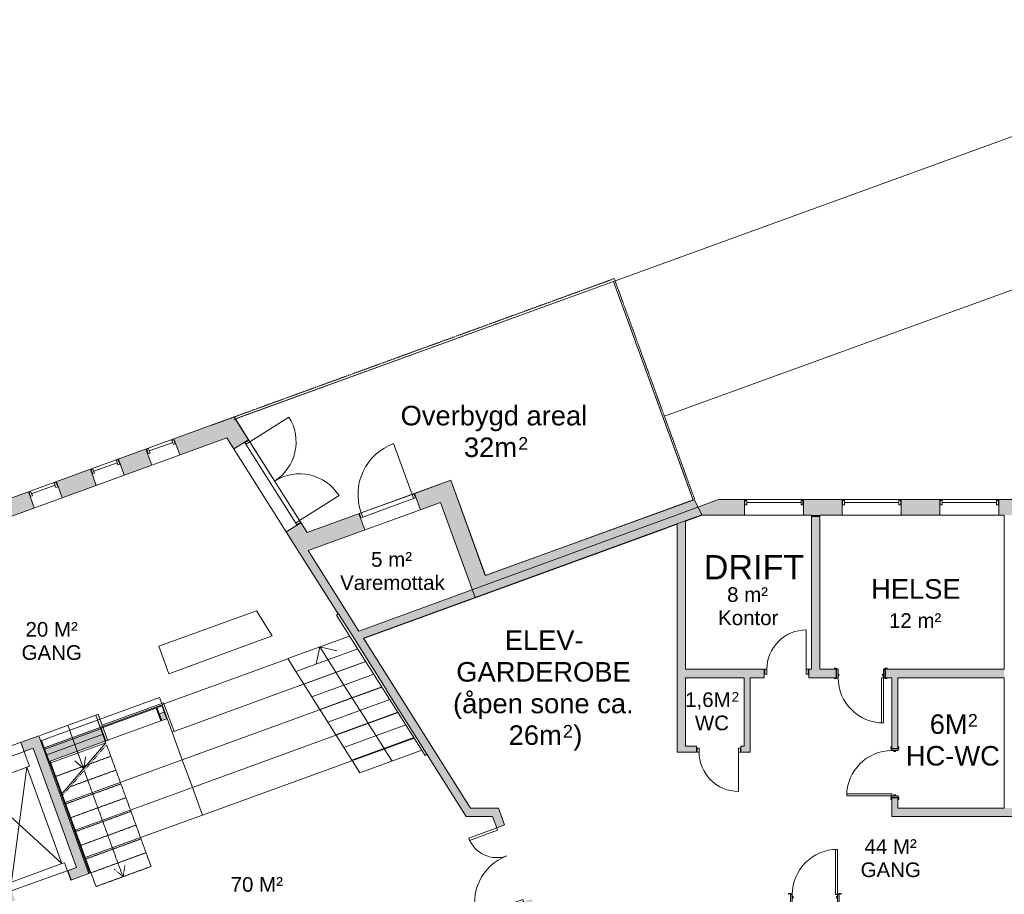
# Model space of a CAD drawing. Header units: millimetres. Extents: x -22273 to 76848, y -40640 to 35706.
# Tile 20 of 21: x 34066 to 54222, y 8966 to 26875. Entities that reach past the tile are written whole.
import ezdxf

# ---------------------------------------------------------------- set-up
doc = ezdxf.new("R2010")
doc.units = ezdxf.units.MM
doc.linetypes.add('HH Stiplet', pattern=[1.3, 0.65, -0.65])
doc.linetypes.add('Overhead', pattern=[3.96875, 2.38125, -1.5875])
for name, color, linetype, lineweight in [('A-DETL', 90, 'Continuous', 9), ('A-DETL-THIN', 151, 'Continuous', 9), ('A-DOOR', 31, 'Continuous', 9), ('A-DOOR-FRAM', 31, 'Continuous', 9), ('A-FLOR', 192, 'Continuous', 9), ('A-FLOR-HRAL', 11, 'Continuous', 9), ('A-FLOR-OVHD', 1, 'Overhead', 9), ('A-GENM', 13, 'Continuous', 9), ('A-GLAZ', 151, 'Continuous', 9), ('A-WALL', 113, 'Continuous', 9), ('A-WALL-PATT', 111, 'Continuous', 9), ('G-ANNO-TEXT', 231, 'Continuous', 9), ('I-WALL', 2, 'Continuous', 9), ('S-STRS', 31, 'Continuous', 9), ('S-STRS-ANNO', 31, 'Continuous', 9)]:
    doc.layers.add(name, color=color, linetype=linetype, lineweight=lineweight)
doc.styles.add('Arial', font='arial.ttf', dxfattribs={"height": 400})
doc.styles.add('Arial_1', font='arial.ttf', dxfattribs={"height": 500})
doc.styles.add('Arial_2', font='arial.ttf', dxfattribs={"height": 259.956356})
doc.styles.add('Arial_3', font='arial.ttf', dxfattribs={"height": 300})
doc.styles.add('Arial_4', font='arial.ttf', dxfattribs={"height": 194.967267})

# ---------------------------------------------------------------- blocks, each defined once
blk = doc.blocks.new('Elevator-Center - 1_1 x 2_1 båreheis-1585058-1_0 første etg_hele_anlegget_m_funksjoner_m_rom')
at = {"layer": 'A-GENM', "color": 7}
for p, q in [((-705, -278), (-705, -100)), ((507, -278), (507, -100)), ((-649, -278), (-705, -278)), ((-649, -2378), (-649, -278)), ((-649, -278), (451, -2378)), ((-649, -2378), (451, -278)), ((451, -278), (451, -2378)), ((451, -278), (507, -278)), ((451, -2378), (-649, -2378))]:
    blk.add_line(p, q, dxfattribs=at)
blk = doc.blocks.new('Railing - Railing-1439533-1_0 første etg_hele_anlegget_m_funksjoner_m_rom')
at = {"layer": 'A-FLOR-HRAL', "color": 7}
for p, q in [((40549, 14685), (40592, 14712)), ((40826, 14245), (40549, 14685)), ((40869, 14273), (40592, 14712)), ((42364, 11810), (40826, 14245)), ((41587, 13136), (40869, 14273)), ((42400, 11833), (42364, 11810))]:
    blk.add_line(p, q, dxfattribs=at)
blk = doc.blocks.new('Generic Models 6 - Generic Models 1-1445416-1_0 første etg_hele_anlegget_m_funksjoner_m_rom')
at = {"layer": 'A-GENM'}
blk.add_hatch(color=7, dxfattribs=at).paths.add_polyline_path([(35503, 9400), (35522, 9407), (34733, 11574), (34714, 11568), (35381, 9735)])
at = {"layer": 'A-GENM', "color": 7}
for p, q in [((36861, 12781), (36956, 12518)), ((36956, 12518), (35827, 12107)), ((36956, 12518), (36974, 12524)), ((37395, 11718), (37188, 12288)), ((34690, 11693), (34733, 11574)), ((34998, 10846), (37395, 11718)), ((37601, 11154), (37395, 11718)), ((34714, 11568), (34671, 11686)), ((34733, 11574), (34714, 11568)), ((34714, 11568), (35503, 9400)), ((35522, 9407), (34733, 11574)), ((35204, 10282), (37601, 11154)), ((37806, 10590), (37601, 11154)), ((35409, 9718), (37806, 10590)), ((35503, 9400), (35522, 9407))]:
    blk.add_line(p, q, dxfattribs=at)
blk = doc.blocks.new('Window_Rec1-Fixed - 12x12M-1708940-1_0 første etg_hele_anlegget_m_funksjoner_m_rom')
at = {"layer": 'A-GLAZ', "color": 7}
for p, q in [((-460, 152), (-500, 152)), ((-500, 152), (-500, 60)), ((-500, 60), (-460, 60)), ((-460, 92), (-460, 152)), ((-460, 152), (-460, 60)), ((650, 106), (-460, 106)), ((650, 152), (650, 60)), ((650, 152), (690, 152)), ((690, 60), (650, 60)), ((690, 152), (690, 60))]:
    blk.add_line(p, q, dxfattribs=at)
blk = doc.blocks.new('Generic Models 1 - Generic Models 1-1640294-1_0 første etg_hele_anlegget_m_funksjoner_m_rom')
at = {"layer": 'A-GENM', "color": 7}
for p, q in [((39557, 13789), (36982, 12853)), ((37188, 12288), (41148, 13736)), ((37395, 11718), (41483, 13206)), ((36982, 12853), (36985, 12846)), ((37087, 12566), (37188, 12288)), ((37601, 11154), (41811, 12687)), ((37188, 12288), (37395, 11718)), ((37806, 10590), (42139, 12167)), ((37395, 11718), (37601, 11154)), ((37601, 11154), (37806, 10590))]:
    blk.add_line(p, q, dxfattribs=at)
blk = doc.blocks.new('Generic Models 2 - Generic Models 1-1640327-1_0 første etg_hele_anlegget_m_funksjoner_m_rom')
at = {"layer": 'A-GENM'}
h = blk.add_hatch(color=7, dxfattribs=at)
h.paths.add_polyline_path([(34671, 11686), (35827, 12107), (35777, 12244), (34621, 11824)])
h.paths.add_polyline_path([(36974, 12524), (37077, 12562), (37027, 12699), (36924, 12662)])
blk.add_hatch(color=7, dxfattribs=at).paths.add_polyline_path([(35503, 9400), (35522, 9407), (34733, 11574), (34714, 11568), (35381, 9735)])
at = {"layer": 'A-GENM', "color": 7}
for p, q in [((36878, 12787), (36924, 12662)), ((37027, 12699), (36924, 12662)), ((36981, 12825), (37027, 12699)), ((37077, 12562), (37027, 12699)), ((36956, 12518), (35827, 12107)), ((36924, 12662), (36974, 12524)), ((36974, 12524), (37077, 12562)), ((35777, 12244), (34621, 11824)), ((34671, 11686), (35827, 12107)), ((35827, 12107), (35777, 12244)), ((37395, 11718), (37188, 12288)), ((34621, 11824), (34671, 11686)), ((34690, 11693), (34733, 11574)), ((34998, 10846), (37395, 11718)), ((37601, 11154), (37395, 11718)), ((34714, 11568), (34671, 11686)), ((34733, 11574), (34714, 11568)), ((34714, 11568), (35503, 9400)), ((35522, 9407), (34733, 11574)), ((35204, 10282), (37601, 11154)), ((37806, 10590), (37601, 11154)), ((35409, 9718), (37806, 10590)), ((35503, 9400), (35522, 9407))]:
    blk.add_line(p, q, dxfattribs=at)
blk = doc.blocks.new('Generic Models 5 - Generic Models 1-1641315-1_0 første etg_hele_anlegget_m_funksjoner_m_rom')
at = {"layer": 'A-GENM'}
for points in [[(34671, 11686), (35827, 12107), (35731, 12370), (36985, 12825), (37080, 12563), (37087, 12566), (36984, 12845), (34569, 11966)], [(35503, 9400), (35522, 9407), (34733, 11574), (34714, 11568), (35381, 9735)]]:
    blk.add_hatch(color=7, dxfattribs=at).paths.add_polyline_path(points)
at = {"layer": 'A-GENM', "color": 7}
for p, q in [((36985, 12846), (34569, 11966)), ((35731, 12370), (36984, 12826)), ((36984, 12826), (37080, 12563)), ((37087, 12566), (36985, 12846)), ((36956, 12518), (35827, 12107)), ((37080, 12563), (37077, 12562)), ((37080, 12563), (37087, 12566)), ((35827, 12107), (35731, 12370)), ((34671, 11686), (35827, 12107)), ((37395, 11718), (37188, 12288)), ((34569, 11966), (34671, 11686)), ((34690, 11693), (34733, 11574)), ((34998, 10846), (37395, 11718)), ((37601, 11154), (37395, 11718)), ((34714, 11568), (34671, 11686)), ((34733, 11574), (34714, 11568)), ((34714, 11568), (35503, 9400)), ((35522, 9407), (34733, 11574)), ((35204, 10282), (37601, 11154)), ((37806, 10590), (37601, 11154)), ((35409, 9718), (37806, 10590)), ((35503, 9400), (35522, 9407))]:
    blk.add_line(p, q, dxfattribs=at)
blk = doc.blocks.new('M_Door_ID_Sgl_3 - 1010 x 2110mm-1765605-1_0 første etg_hele_anlegget_m_funksjoner_m_rom')
at = {"layer": 'A-DOOR'}
h = blk.add_hatch(color=7, dxfattribs=at)
h.paths.add_polyline_path([(470, 86), (540, 86), (540, 106), (497, 104), (474, 92)])
h.paths.add_polyline_path([(-497, 86), (-470, 86), (-474, 92), (-500, 106), (-540, 106), (-540, 86), (-500, 86)])
h = blk.add_hatch(color=7, dxfattribs=at)
h.paths.add_polyline_path([(505, -106), (540, -106), (540, -86), (470, -86), (474, -92), (500, -106)])
h.paths.add_polyline_path([(-505, -106), (-497, -104), (-474, -92), (-470, -86), (-540, -86), (-540, -106)])
at = {"layer": 'A-DOOR-FRAM'}
h = blk.add_hatch(color=7, dxfattribs=at)
h.paths.add_polyline_path([(497, -86), (497, 86), (465, 86), (465, -86)])
h.paths.add_polyline_path([(-497, -86), (-465, -86), (-465, 86), (-497, 86)])
h = blk.add_hatch(color=7, dxfattribs=at)
h.paths.add_polyline_path([(465, 14), (465, 46), (446, 46), (446, 14)])
h.paths.add_polyline_path([(-465, 14), (-446, 14), (-446, 46), (-465, 46)])
at = {"layer": 'A-DOOR', "color": 7}
for p, q in [((425, 1012), (425, 86)), ((463, 1012), (425, 1012)), ((425, 1012), (463, 1012)), ((425, 86), (425, 1012)), ((463, 86), (463, 1012)), ((463, 1012), (463, 86)), ((-500, 106), (-540, 106)), ((-540, 106), (-540, 86)), ((-505, 86), (-470, 86)), ((-474, 92), (-500, 106)), ((425, 86), (463, 86)), ((463, 86), (425, 86)), ((470, 86), (505, 86)), ((500, 106), (474, 92)), ((540, 106), (500, 106)), ((540, 86), (540, 106)), ((-540, -86), (-540, -106)), ((-540, -106), (-500, -106)), ((-470, -86), (-505, -86)), ((-500, -106), (-474, -92)), ((505, -86), (470, -86)), ((474, -92), (500, -106)), ((500, -106), (540, -106)), ((540, -106), (540, -86))]:
    blk.add_line(p, q, dxfattribs=at)
for centre, radius, start, end in [((463, 86), 926, 90, 180), ((-478, 85), 8.06, 7.125, 60.2551), ((-478, 85), 8.06, 7.125, 60.2551), ((478, 85), 8.06, 119.7449, 172.875), ((478, 85), 8.06, 119.7449, 172.875), ((-478, -85), 8.06, 299.7449, 352.875), ((-478, -85), 8.06, 299.7449, 352.875), ((478, -85), 8.06, 187.125, 240.2551), ((478, -85), 8.06, 187.125, 240.2551)]:
    blk.add_arc(centre, radius, start, end, dxfattribs=at)
at = {"layer": 'A-DOOR-FRAM', "color": 7}
for p, q in [((-465, 86), (-497, 86)), ((-497, 86), (-497, -86)), ((-465, -86), (-465, 86)), ((-446, 46), (-465, 46)), ((-465, 46), (-465, 14)), ((-465, 14), (-446, 14)), ((-446, 14), (-446, 46)), ((465, 46), (446, 46)), ((446, 46), (446, 14)), ((446, 14), (465, 14)), ((465, 86), (465, -86)), ((497, 86), (465, 86)), ((465, 14), (465, 46)), ((497, -86), (497, 86)), ((-497, -86), (-465, -86)), ((465, -86), (497, -86))]:
    blk.add_line(p, q, dxfattribs=at)
blk = doc.blocks.new('Generic Models 7 - Generic Models 1-1853888-1_0 første etg_hele_anlegget_m_funksjoner_m_rom')
at = {"layer": 'A-GENM'}
blk.add_hatch(color=7, dxfattribs=at).paths.add_polyline_path([(35503, 9400), (35522, 9407), (34733, 11574), (34714, 11568), (35381, 9735)])
at = {"layer": 'A-GENM', "color": 7}
for p, q in [((36931, 12994), (34534, 12122)), ((36982, 12853), (36931, 12994)), ((34515, 12115), (35658, 12531)), ((35658, 12531), (35712, 12382)), ((34569, 11966), (34515, 12115)), ((37395, 11718), (37188, 12288)), ((34690, 11693), (34733, 11574)), ((34998, 10846), (37395, 11718)), ((37601, 11154), (37395, 11718)), ((34714, 11568), (34671, 11686)), ((34733, 11574), (34714, 11568)), ((34714, 11568), (35503, 9400)), ((35522, 9407), (34733, 11574)), ((35204, 10282), (37601, 11154)), ((37806, 10590), (37601, 11154)), ((35409, 9718), (37806, 10590)), ((35503, 9400), (35522, 9407))]:
    blk.add_line(p, q, dxfattribs=at)
blk = doc.blocks.new('Door-Sgl - IN 12x21M-1952627-1_0 første etg_hele_anlegget_m_funksjoner_m_rom')
at = {"layer": 'A-DOOR', "color": 7}
for p, q in [((553, 176), (553, 1282)), ((-553, 176), (553, 176)), ((-553, 84), (-553, 176)), ((553, 84), (-553, 84)), ((553, 176), (553, 84))]:
    blk.add_line(p, q, dxfattribs=at)
blk.add_arc((553, 176), 1106, 90, 180, dxfattribs=at)
at = {"layer": 'A-DOOR-FRAM', "color": 7}
for p, q in [((-595, 176), (-553, 176)), ((-595, 84), (-595, 176)), ((-553, 84), (-595, 84)), ((-553, 176), (-553, 84)), ((553, 176), (595, 176)), ((553, 176), (553, 84)), ((595, 84), (553, 84)), ((595, 176), (595, 84))]:
    blk.add_line(p, q, dxfattribs=at)
blk = doc.blocks.new('Innerdør Slett _Diplomat_ - 9x21-1969208-1_0 første etg_hele_anlegget_m_funksjoner_m_rom')
at = {"layer": 'A-DOOR', "color": 7}
for p, q in [((-350, 867), (-350, 61)), ((-392, 61), (-392, -17)), ((-350, 61), (-392, 61)), ((-350, 61), (-350, -17)), ((456, -17), (456, 61)), ((498, 61), (456, 61)), ((498, -17), (498, 61)), ((-392, -17), (-350, -17)), ((456, -17), (498, -17))]:
    blk.add_line(p, q, dxfattribs=at)
blk.add_arc((-350, 61), 806, 360, 90, dxfattribs=at)
blk = doc.blocks.new('Door-Dbl-Glass-1-Side-TopWindow - EX 18x21M-1937848-1_0 første etg_hele_anlegget_m_funksjoner_m_rom')
at = {"layer": 'A-DOOR', "color": 7}
for p, q in [((-958, 176), (-958, 1124)), ((948, 176), (948, 1134)), ((-958, 176), (948, 176)), ((-958, 84), (-958, 176)), ((948, 84), (-958, 84)), ((948, 176), (948, 84))]:
    blk.add_line(p, q, dxfattribs=at)
for centre, radius, start, end in [((-958, 176), 948, 360, 90), ((948, 176), 958, 90, 180)]:
    blk.add_arc(centre, radius, start, end, dxfattribs=at)
at = {"layer": 'A-DOOR-FRAM', "color": 7}
for p, q in [((-1000, 176), (-958, 176)), ((-1000, 84), (-1000, 176)), ((-958, 84), (-1000, 84)), ((-958, 176), (-958, 84)), ((948, 176), (948, 84)), ((948, 176), (990, 176)), ((948, 84), (990, 84)), ((990, 176), (990, 84))]:
    blk.add_line(p, q, dxfattribs=at)
blk = doc.blocks.new('M_Door_ID_Sgl_3 - 1010 x 2110mm-1969225-1_0 første etg_hele_anlegget_m_funksjoner_m_rom')
at = {"layer": 'A-DOOR'}
h = blk.add_hatch(color=7, dxfattribs=at)
h.paths.add_polyline_path([(540, 61), (540, 81), (497, 79), (474, 67), (470, 61), (505, 61)])
h.paths.add_polyline_path([(-470, 61), (-474, 67), (-500, 81), (-540, 81), (-540, 61), (-497, 61)])
h = blk.add_hatch(color=7, dxfattribs=at)
h.paths.add_polyline_path([(540, -81), (540, -61), (470, -61), (474, -67), (500, -81), (505, -81)])
h.paths.add_polyline_path([(-470, -61), (-540, -61), (-540, -81), (-497, -79), (-474, -67)])
at = {"layer": 'A-DOOR-FRAM'}
h = blk.add_hatch(color=7, dxfattribs=at)
h.paths.add_polyline_path([(497, -61), (497, 61), (465, 61), (465, -61)])
h.paths.add_polyline_path([(-465, -61), (-465, 61), (-497, 61), (-497, -61)])
h = blk.add_hatch(color=7, dxfattribs=at)
h.paths.add_polyline_path([(465, 11), (446, 11), (446, -21), (465, -21)])
h.paths.add_polyline_path([(-446, 11), (-465, 11), (-465, -21), (-446, -21)])
at = {"layer": 'A-DOOR', "color": 7}
for p, q in [((-540, 81), (-500, 81)), ((-540, 61), (-540, 81)), ((-470, 61), (-505, 61)), ((-500, 81), (-474, 67)), ((505, 61), (470, 61)), ((474, 67), (500, 81)), ((500, 81), (540, 81)), ((540, 81), (540, 61)), ((-540, -81), (-540, -61)), ((-500, -81), (-540, -81)), ((-505, -61), (-470, -61)), ((-474, -67), (-500, -81)), ((425, -61), (463, -61)), ((425, -987), (425, -61)), ((463, -61), (425, -61)), ((425, -61), (425, -987)), ((463, -61), (463, -987)), ((463, -987), (463, -61)), ((470, -61), (505, -61)), ((500, -81), (474, -67)), ((540, -81), (500, -81)), ((540, -61), (540, -81)), ((463, -987), (425, -987)), ((425, -987), (463, -987))]:
    blk.add_line(p, q, dxfattribs=at)
for centre, radius, start, end in [((-478, 60), 8.06, 7.125, 60.2551), ((-478, 60), 8.06, 7.125, 60.2551), ((478, 60), 8.06, 119.7449, 172.875), ((478, 60), 8.06, 119.7449, 172.875), ((-478, -60), 8.06, 299.7449, 352.875), ((-478, -60), 8.06, 299.7449, 352.875), ((463, -61), 926, 180, 270), ((478, -60), 8.06, 187.125, 240.2551), ((478, -60), 8.06, 187.125, 240.2551)]:
    blk.add_arc(centre, radius, start, end, dxfattribs=at)
at = {"layer": 'A-DOOR-FRAM', "color": 7}
for p, q in [((-497, 61), (-465, 61)), ((-497, -61), (-497, 61)), ((-465, 61), (-465, -61)), ((-465, 11), (-446, 11)), ((-465, -21), (-465, 11)), ((-446, 11), (-446, -21)), ((446, 11), (465, 11)), ((446, -21), (446, 11)), ((465, 61), (497, 61)), ((465, -61), (465, 61)), ((465, 11), (465, -21)), ((497, 61), (497, -61)), ((-465, -61), (-497, -61)), ((-446, -21), (-465, -21)), ((465, -21), (446, -21)), ((497, -61), (465, -61))]:
    blk.add_line(p, q, dxfattribs=at)
blk = doc.blocks.new('Innerdør slett tofløya lite sidefelt - ID 16x22M-1969177-1_0 første etg_hele_anlegget_m_funksjoner_m_rom')
at = {"layer": 'A-DOOR', "color": 7}
for p, q in [((-1508, 1085), (-1455, 1085)), ((-1508, 86), (-1508, 1085)), ((-1457, 86), (-1457, 1085)), ((51, 86), (51, 696)), ((102, 696), (51, 696)), ((102, 86), (102, 696)), ((-1508, 86), (-1457, 86)), ((102, 86), (51, 86))]:
    blk.add_line(p, q, dxfattribs=at)
for centre, radius, start, end in [((-1508, 86), 1000, 0, 90), ((102, 86), 610, 90, 180)]:
    blk.add_arc(centre, radius, start, end, dxfattribs=at)
blk = doc.blocks.new('M_Door_ID_Sgl_3 - 1010 x 2110mm-V39-1_0 første etg_hele_anlegget_m_funksjoner_m_rom')
at = {"layer": 'A-DOOR'}
h = blk.add_hatch(color=7, dxfattribs=at)
h.paths.add_polyline_path([(-497, 86), (-470, 86), (-474, 92), (-500, 106), (-540, 106), (-540, 86), (-500, 86)])
h.paths.add_polyline_path([(497, 86), (540, 86), (540, 106), (497, 104), (474, 92), (470, 86)])
h = blk.add_hatch(color=7, dxfattribs=at)
h.paths.add_polyline_path([(-500, -106), (-474, -92), (-470, -86), (-540, -86), (-540, -106), (-505, -106)])
h.paths.add_polyline_path([(500, -106), (540, -106), (540, -86), (470, -86), (474, -92), (497, -104)])
at = {"layer": 'A-DOOR-FRAM'}
h = blk.add_hatch(color=7, dxfattribs=at)
h.paths.add_polyline_path([(-497, -86), (-465, -86), (-465, 86), (-497, 86)])
h.paths.add_polyline_path([(497, -86), (497, 86), (465, 86), (465, -86)])
h = blk.add_hatch(color=7, dxfattribs=at)
h.paths.add_polyline_path([(-465, -46), (-446, -46), (-446, -14), (-465, -14)])
h.paths.add_polyline_path([(465, -46), (465, -14), (446, -14), (446, -46)])
at = {"layer": 'A-DOOR', "color": 7}
for p, q in [((-540, 106), (-500, 106)), ((-540, 86), (-540, 106)), ((-470, 86), (-505, 86)), ((-500, 106), (-474, 92)), ((505, 86), (470, 86)), ((474, 92), (500, 106)), ((500, 106), (540, 106)), ((540, 106), (540, 86)), ((-540, -106), (-540, -86)), ((-500, -106), (-540, -106)), ((-505, -86), (-470, -86)), ((-474, -92), (-500, -106)), ((425, -86), (463, -86)), ((425, -1012), (425, -86)), ((463, -86), (425, -86)), ((425, -86), (425, -1012)), ((463, -86), (463, -1012)), ((463, -1012), (463, -86)), ((470, -86), (505, -86)), ((500, -106), (474, -92)), ((540, -106), (500, -106)), ((540, -86), (540, -106)), ((463, -1012), (425, -1012)), ((425, -1012), (463, -1012))]:
    blk.add_line(p, q, dxfattribs=at)
for centre, radius, start, end in [((-478, 85), 8.06, 7.125, 60.2551), ((-478, 85), 8.06, 7.125, 60.2551), ((478, 85), 8.06, 119.7449, 172.875), ((478, 85), 8.06, 119.7449, 172.875), ((-478, -85), 8.06, 299.7449, 352.875), ((-478, -85), 8.06, 299.7449, 352.875), ((463, -86), 926, 180, 270), ((478, -85), 8.06, 187.125, 240.2551), ((478, -85), 8.06, 187.125, 240.2551)]:
    blk.add_arc(centre, radius, start, end, dxfattribs=at)
at = {"layer": 'A-DOOR-FRAM', "color": 7}
for p, q in [((-497, 86), (-465, 86)), ((-497, -86), (-497, 86)), ((-465, 86), (-465, -86)), ((465, 86), (497, 86)), ((465, -86), (465, 86)), ((497, 86), (497, -86)), ((-465, -86), (-497, -86)), ((-465, -14), (-446, -14)), ((-465, -46), (-465, -14)), ((-446, -46), (-465, -46)), ((-446, -14), (-446, -46)), ((446, -14), (465, -14)), ((446, -46), (446, -14)), ((465, -46), (446, -46)), ((465, -14), (465, -46)), ((497, -86), (465, -86))]:
    blk.add_line(p, q, dxfattribs=at)
blk = doc.blocks.new('Innerdør Slett _Diplomat_ - 9x21-1969297-1_0 første etg_hele_anlegget_m_funksjoner_m_rom')
at = {"layer": 'A-DOOR', "color": 7}
for p, q in [((-392, 17), (-350, 17)), ((-392, -86), (-392, 17)), ((-350, -86), (-350, 17)), ((456, 17), (456, -86)), ((456, 17), (498, 17)), ((498, 17), (498, -86)), ((-350, -86), (-392, -86)), ((-350, -892), (-350, -86)), ((498, -86), (456, -86))]:
    blk.add_line(p, q, dxfattribs=at)
blk.add_arc((-350, -86), 806, 270, 0, dxfattribs=at)
blk = doc.blocks.new('Window_Rec1-Fixed - 6x21M-1977910-1_0 første etg_hele_anlegget_m_funksjoner_m_rom')
at = {"layer": 'A-GLAZ', "color": 7}
for p, q in [((-460, 170), (-500, 170)), ((-500, 170), (-500, 78)), ((-500, 78), (-460, 78)), ((-460, 110), (-460, 170)), ((-460, 170), (-460, 78)), ((50, 124), (-460, 124)), ((50, 170), (50, 78)), ((50, 170), (90, 170)), ((90, 78), (50, 78)), ((90, 170), (90, 78))]:
    blk.add_line(p, q, dxfattribs=at)

msp = doc.modelspace()

# ---------------------------------------------------------------- hatches: boundary and pattern name
at = {"layer": 'A-WALL-PATT'}
h = msp.add_hatch(color=7, dxfattribs=at)
h.paths.add_polyline_path([(32520, 16206), (32780, 16300), (32659, 16631), (32399, 16536), (32485, 16300)])
h.paths.add_polyline_path([(37948, 18181), (38647, 18436), (38455, 18740), (37827, 18512), (37900, 18313)])
h = msp.add_hatch(color=7, dxfattribs=at)
h.paths.add_polyline_path([(32780, 16300), (33158, 16438), (33037, 16769), (32659, 16631)])
h.paths.add_polyline_path([(33731, 16646), (34364, 16877), (34244, 17208), (33611, 16977), (33647, 16877)])
h.paths.add_polyline_path([(34938, 17086), (35635, 17339), (35514, 17670), (34817, 17416), (34907, 17171)])
h.paths.add_polyline_path([(36208, 17548), (36772, 17753), (36651, 18084), (36088, 17879)])
h.paths.add_polyline_path([(37345, 17962), (37948, 18181), (37827, 18512), (37225, 18293)])
h = msp.add_hatch(color=7, dxfattribs=at)
h.paths.add_polyline_path([(39611, 16250), (39949, 16373), (39822, 16575), (39524, 16387)])
h.paths.add_polyline_path([(38451, 18086), (38749, 18274), (38647, 18436), (38308, 18313)])
for points in [[(43269, 15374), (43600, 15494), (42891, 17444), (42560, 17323), (43225, 15494)], [(43389, 15043), (48035, 16732), (47874, 17048), (43269, 15374)], [(48255, 16732), (48255, 17006), (47507, 16732), (48008, 16732)], [(41104, 14208), (48008, 16732), (47507, 16732), (41010, 14356), (41063, 14273)], [(50449, 16692), (50449, 16732), (50277, 16732), (50277, 16692)], [(47523, 12002), (47695, 12002), (47695, 16608), (47523, 16546), (47523, 12214)], [(50449, 13574), (50449, 16692), (50277, 16692), (50277, 13574)], [(40947, 14150), (41104, 14208), (39969, 16006), (39803, 15945), (40584, 14708), (40592, 14712), (40942, 14157)], [(43095, 10732), (43298, 10732), (41104, 14208), (40947, 14150), (41587, 13137), (41580, 13132), (42775, 11239)], [(48895, 12002), (49017, 12002), (49017, 13402), (48895, 13402), (48895, 12214)], [(35297, 9326), (35485, 9394), (34459, 12213), (34271, 12145), (35273, 9394)], [(43931, 10560), (43868, 10732), (43095, 10732), (43204, 10560), (43868, 10560)]]:
    msp.add_hatch(color=7, dxfattribs=at).paths.add_polyline_path(points)
h = msp.add_hatch(color=7, dxfattribs=at)
h.paths.add_polyline_path([(39803, 15945), (41131, 16429), (41011, 16759), (39611, 16250), (39765, 16006)])
h.paths.add_polyline_path([(42268, 16842), (42680, 16992), (42560, 17323), (42148, 17173), (42213, 16992)])
h = msp.add_hatch(color=7, dxfattribs=at)
h.paths.add_polyline_path([(68243, 16732), (68559, 17048), (64526, 17048), (64526, 16732)])
h.paths.add_polyline_path([(63316, 16732), (63316, 17048), (62926, 17048), (62926, 16732)])
h.paths.add_polyline_path([(61360, 16732), (61716, 16732), (61716, 17048), (61326, 17048), (61326, 16732)])
h.paths.add_polyline_path([(60116, 16732), (60116, 17048), (59726, 17048), (59726, 16732)])
h.paths.add_polyline_path([(58263, 16732), (58516, 16732), (58516, 17048), (57575, 17048), (57575, 16732)])
h.paths.add_polyline_path([(56234, 16732), (56365, 16732), (56365, 17048), (56234, 17048)])
h.paths.add_polyline_path([(55024, 16732), (55024, 17048), (54111, 17048), (54111, 16732), (54394, 16732)])
h.paths.add_polyline_path([(52901, 16732), (52901, 17048), (52111, 17048), (52111, 16732)])
h.paths.add_polyline_path([(50277, 16732), (50901, 16732), (50901, 17048), (50111, 17048), (50111, 16732)])
h.paths.add_polyline_path([(48255, 16732), (48901, 16732), (48901, 17048), (48371, 17048), (48255, 17006)])
h = msp.add_hatch(color=7, dxfattribs=at)
h.paths.add_polyline_path([(51922, 13402), (54222, 13402), (54222, 13574), (51788, 13574), (51788, 13402)])
h.paths.add_polyline_path([(47695, 13402), (49308, 13402), (49308, 13574), (47695, 13574)])
h.paths.add_polyline_path([(50449, 13402), (50778, 13402), (50778, 13574), (50218, 13574), (50218, 13402), (50277, 13402)])
h = msp.add_hatch(color=7, dxfattribs=at)
h.paths.add_polyline_path([(52044, 10560), (52044, 10941), (51922, 10941), (51922, 10560)])
h.paths.add_polyline_path([(52044, 11951), (52044, 13402), (51922, 13402), (51922, 11951)])
h = msp.add_hatch(color=7, dxfattribs=at)
h.paths.add_polyline_path([(32835, 11409), (33017, 11475), (32949, 11663), (32767, 11597)])
h.paths.add_polyline_path([(34157, 11890), (34340, 11957), (34271, 12145), (34088, 12078)])
h = msp.add_hatch(color=7, dxfattribs=at)
h.paths.add_polyline_path([(47695, 11880), (47921, 11880), (47921, 12002), (47523, 12002), (47523, 11880)])
h.paths.add_polyline_path([(48895, 11880), (49017, 11880), (49017, 12002), (48831, 12002), (48831, 11880)])
h = msp.add_hatch(color=7, dxfattribs=at)
h.paths.add_polyline_path([(62737, 10560), (62737, 10732), (59442, 10732), (59442, 10560), (61360, 10560)])
h.paths.add_polyline_path([(52044, 10560), (58432, 10560), (58432, 10732), (52044, 10732)])
h = msp.add_hatch(color=7, dxfattribs=at)
h.paths.add_polyline_path([(44436, 8669), (44598, 8728), (44545, 8873), (44383, 8814)])
h.paths.add_polyline_path([(43833, 10327), (43994, 10386), (43931, 10560), (43748, 10560)])
h = msp.add_hatch(color=7, dxfattribs=at)
h.paths.add_polyline_path([(33794, 8779), (33975, 8845), (33906, 9033), (33725, 8967), (33770, 8845)])
h.paths.add_polyline_path([(35114, 9259), (35297, 9326), (35229, 9514), (35046, 9447)])

# ---------------------------------------------------------------- linework, layer by layer
at = {"layer": 'A-DETL'}
for p, q in [((38450, 18688), (60969, 26875)), ((47264, 18754), (61333, 23875)), ((46223, 21514), (47831, 17098)), ((34206, 11754), (34088, 12078)), ((34267, 11587), (34206, 11754)), ((33180, 11192), (34214, 11568)), ((34214, 11568), (33899, 9219)), ((34214, 11568), (34267, 11587)), ((34214, 11568), (34932, 9595)), ((34932, 9595), (33180, 11192)), ((33899, 9218), (34932, 9595)), ((34932, 9595), (34985, 9614)), ((34985, 9614), (35046, 9447)), ((35046, 9447), (35114, 9259))]:
    msp.add_line(p, q, dxfattribs=at)
at = {"layer": 'A-DETL', "linetype": 'HH Stiplet'}
for p, q in [((34946, 10996), (35845, 12030)), ((35845, 12030), (36756, 9537)), ((34804, 11381), (35932, 11793)), ((36035, 11510), (35095, 11168)), ((35387, 11503), (36178, 9330)), ((36138, 11228), (35010, 10818)), ((36241, 10946), (35113, 10536)), ((36344, 10664), (35214, 10253)), ((36447, 10383), (35320, 9970)), ((36550, 10101), (35423, 9691)), ((35526, 9407), (36653, 9819)), ((36756, 9537), (35629, 9125)), ((36178, 9330), (36000, 9484)), ((36184, 9328), (36221, 9565)), ((35629, 9125), (35526, 9407))]:
    msp.add_line(p, q, dxfattribs=at)
at = {"layer": 'A-DETL-THIN'}
for p, q in [((46223, 21514), (38480, 18700)), ((47850, 17039), (46223, 21514)), ((38480, 18700), (39949, 16373)), ((39949, 16373), (42889, 17443)), ((42889, 17443), (43598, 15494)), ((43598, 15494), (47850, 17039)), ((38913, 14772), (36914, 14045)), ((39238, 14256), (38913, 14772)), ((37120, 13481), (39238, 14256)), ((36914, 14045), (37120, 13481)), ((35753, 12429), (37012, 12889)), ((37012, 12889), (37227, 12302)), ((35624, 12637), (34478, 12218)), ((35624, 12637), (35671, 12654)), ((35624, 12637), (35832, 12069)), ((35671, 12654), (35869, 12112)), ((35727, 12355), (34581, 11936)), ((35051, 12427), (35374, 11541)), ((35831, 12068), (34705, 11656)), ((34933, 11034), (35831, 12068)), ((35374, 11541), (35193, 11699)), ((35376, 11542), (35413, 11779)), ((35433, 11610), (34813, 11383)), ((35051, 9449), (35119, 9261))]:
    msp.add_line(p, q, dxfattribs=at)
at = {"layer": 'A-FLOR', "color": 7}
for p, q in [((47304, 16466), (41105, 14206)), ((34566, 11974), (34549, 11968)), ((35229, 9514), (33722, 8973))]:
    msp.add_line(p, q, dxfattribs=at)
at = {"layer": 'A-FLOR-OVHD'}
for p, q in [((37969, 18563), (46238, 21573)), ((46238, 21573), (47880, 17063))]:
    msp.add_line(p, q, dxfattribs=at)
at = {"layer": 'A-WALL', "color": 7}
for p, q in [((38455, 18740), (32263, 16487)), ((38455, 18740), (38777, 18230)), ((33158, 16438), (38308, 18313)), ((37225, 18293), (37345, 17962)), ((39803, 15945), (38308, 18313)), ((38749, 18274), (38451, 18086)), ((36651, 18084), (36772, 17753)), ((36088, 17879), (36208, 17548)), ((35514, 17670), (35635, 17339)), ((34817, 17416), (34938, 17086)), ((42891, 17444), (42099, 17155)), ((43600, 15494), (42891, 17444)), ((34244, 17208), (34364, 16877)), ((42148, 17173), (42268, 16842)), ((42680, 16992), (39969, 16006)), ((42680, 16992), (43389, 15043)), ((47874, 17048), (43600, 15494)), ((47507, 16732), (48371, 17048)), ((48035, 16732), (47874, 17048)), ((48371, 17048), (58516, 17048)), ((48901, 17048), (48901, 16732)), ((50111, 17048), (50111, 16732)), ((50901, 17048), (50901, 16732)), ((52111, 17048), (52111, 16732)), ((52901, 17048), (52901, 16732)), ((54111, 17048), (54111, 16732)), ((41059, 16777), (39949, 16373)), ((41131, 16429), (41011, 16759)), ((47695, 16608), (48035, 16732)), ((50277, 16732), (48008, 16732)), ((54222, 16732), (50449, 16732)), ((39822, 16575), (39524, 16387)), ((39949, 16373), (39794, 16619)), ((43389, 15043), (47523, 16546))]:
    msp.add_line(p, q, dxfattribs=at)
at = {"layer": 'I-WALL', "color": 7}
for p, q in [((47507, 16732), (41010, 14356)), ((41104, 14208), (48008, 16732)), ((50277, 13574), (50277, 16732)), ((50449, 13574), (50449, 16732)), ((54222, 13574), (54222, 16732)), ((47523, 16546), (47523, 11880)), ((47695, 13574), (47695, 16608)), ((39803, 15945), (40584, 14708)), ((41010, 14356), (39969, 16006)), ((43298, 10732), (41104, 14208)), ((49308, 13574), (47695, 13574)), ((49308, 13402), (49308, 13574)), ((50277, 13574), (50218, 13574)), ((50218, 13574), (50218, 13402)), ((50778, 13574), (50449, 13574)), ((50778, 13402), (50778, 13574)), ((54222, 13574), (51788, 13574)), ((51788, 13574), (51788, 13402)), ((47695, 13402), (48895, 13402)), ((47695, 12002), (47695, 13402)), ((48895, 13402), (48895, 12002)), ((49017, 13402), (49308, 13402)), ((49017, 11880), (49017, 13402)), ((50218, 13402), (50778, 13402)), ((51788, 13402), (51922, 13402)), ((51922, 13402), (51922, 11951)), ((52044, 13402), (54222, 13402)), ((52044, 11951), (52044, 13402)), ((54222, 10732), (54222, 13402)), ((41580, 13132), (43204, 10560)), ((32767, 11597), (34459, 12213)), ((35485, 9394), (34459, 12213)), ((34340, 11957), (32835, 11409)), ((34088, 12078), (34157, 11890)), ((34340, 11957), (35229, 9514)), ((47921, 12002), (47695, 12002)), ((47921, 11880), (47921, 12002)), ((48895, 12002), (48831, 12002)), ((48831, 12002), (48831, 11880)), ((51922, 11951), (52044, 11951)), ((47523, 11880), (47921, 11880)), ((48831, 11880), (49017, 11880)), ((51922, 10941), (51922, 10560)), ((52044, 10941), (51922, 10941)), ((52044, 10732), (52044, 10941)), ((43868, 10732), (43298, 10732)), ((43994, 10386), (43868, 10732)), ((54222, 10732), (52044, 10732)), ((43204, 10560), (43748, 10560)), ((43748, 10560), (43833, 10327)), ((51922, 10560), (58432, 10560)), ((43833, 10327), (43994, 10386)), ((35229, 9514), (35046, 9447)), ((35046, 9447), (35114, 9259)), ((35114, 9259), (35297, 9326)), ((35297, 9326), (35485, 9394))]:
    msp.add_line(p, q, dxfattribs=at)
at = {"layer": 'S-STRS', "color": 7}
for p, q in [((39555, 13792), (40821, 14255)), ((39719, 13532), (40986, 13993)), ((39719, 13532), (40986, 13993)), ((39719, 13532), (39555, 13792)), ((39883, 13272), (41149, 13735)), ((39883, 13272), (41149, 13735)), ((39883, 13272), (39719, 13532)), ((40047, 13012), (41314, 13474)), ((40047, 13012), (41314, 13474)), ((40047, 13012), (39883, 13272)), ((40211, 12753), (41477, 13216)), ((40211, 12753), (41477, 13216)), ((40211, 12753), (40047, 13012)), ((40375, 12493), (41642, 12954)), ((40375, 12493), (41642, 12954)), ((40375, 12493), (40216, 12745)), ((40539, 12233), (41806, 12694)), ((40539, 12233), (41806, 12694)), ((40539, 12233), (40375, 12493)), ((40703, 11973), (41970, 12434)), ((40703, 11973), (41970, 12434)), ((40703, 11973), (40544, 12225)), ((40867, 11713), (42134, 12174)), ((40867, 11713), (42134, 12174)), ((40867, 11713), (40703, 11973)), ((41031, 11454), (42297, 11917)), ((41031, 11454), (42297, 11917)), ((41031, 11454), (40871, 11706))]:
    msp.add_line(p, q, dxfattribs=at)
at = {"layer": 'S-STRS-ANNO'}
for p, q in [((40212, 14032), (40134, 13687)), ((40377, 13772), (40212, 14032)), ((40212, 14032), (40557, 13954)), ((40540, 13513), (40377, 13772)), ((40705, 13252), (40540, 13513)), ((40868, 12993), (40705, 13252)), ((41033, 12732), (40874, 12984)), ((41197, 12472), (41033, 12732)), ((41361, 12213), (41202, 12465)), ((41525, 11953), (41361, 12213)), ((41688, 11694), (41529, 11946))]:
    msp.add_line(p, q, dxfattribs=at)

# ---------------------------------------------------------------- block references
at = {"layer": 'A-DOOR', "color": 7}
for name, p, rotation in [('Door-Dbl-Glass-1-Side-TopWindow - EX 18x21M-1937848-1_0 første etg_hele_anlegget_m_funksjoner_m_rom', (39139, 17326), 302.2694266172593), ('Door-Sgl - IN 12x21M-1952627-1_0 første etg_hele_anlegget_m_funksjoner_m_rom', (41639, 16801), 19.99999999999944), ('Innerdør Slett _Diplomat_ - 9x21-1969297-1_0 første etg_hele_anlegget_m_funksjoner_m_rom', (49817, 13488), 180), ('Innerdør Slett _Diplomat_ - 9x21-1969208-1_0 første etg_hele_anlegget_m_funksjoner_m_rom', (48430, 11941), 180), ('M_Door_ID_Sgl_3 - 1010 x 2110mm-1969225-1_0 første etg_hele_anlegget_m_funksjoner_m_rom', (51983, 11446), 270), ('Innerdør slett tofløya lite sidefelt - ID 16x22M-1969177-1_0 første etg_hele_anlegget_m_funksjoner_m_rom', (43948, 10260), 110.0001115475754)]:
    msp.add_blockref(name, p, dxfattribs=dict(at, rotation=rotation))
for name, p in [('M_Door_ID_Sgl_3 - 1010 x 2110mm-V39-1_0 første etg_hele_anlegget_m_funksjoner_m_rom', (51283, 13488)), ('M_Door_ID_Sgl_3 - 1010 x 2110mm-1765605-1_0 første etg_hele_anlegget_m_funksjoner_m_rom', (50344, 8874))]:
    msp.add_blockref(name, p, dxfattribs=at)
at = {"layer": 'A-FLOR-HRAL', "color": 7}
msp.add_blockref('Railing - Railing-1439533-1_0 første etg_hele_anlegget_m_funksjoner_m_rom', (0, 0), dxfattribs=at)
at = {"layer": 'A-GENM', "color": 7}
for name in ['Generic Models 1 - Generic Models 1-1640294-1_0 første etg_hele_anlegget_m_funksjoner_m_rom', 'Generic Models 7 - Generic Models 1-1853888-1_0 første etg_hele_anlegget_m_funksjoner_m_rom', 'Generic Models 5 - Generic Models 1-1641315-1_0 første etg_hele_anlegget_m_funksjoner_m_rom', 'Generic Models 2 - Generic Models 1-1640327-1_0 første etg_hele_anlegget_m_funksjoner_m_rom', 'Generic Models 6 - Generic Models 1-1445416-1_0 første etg_hele_anlegget_m_funksjoner_m_rom']:
    msp.add_blockref(name, (0, 0), dxfattribs=at)
at = {"layer": 'A-GENM', "color": 7, "rotation": 199.977352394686}
msp.add_blockref('Elevator-Center - 1_1 x 2_1 båreheis-1585058-1_0 første etg_hele_anlegget_m_funksjoner_m_rom', (34417, 9112), dxfattribs=at)
at = {"layer": 'A-GLAZ', "color": 7, "rotation": 19.99999999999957}
for p in [(37194, 18085), (36057, 17671), (34786, 17208)]:
    msp.add_blockref('Window_Rec1-Fixed - 6x21M-1977910-1_0 første etg_hele_anlegget_m_funksjoner_m_rom', p, dxfattribs=at)
at = {"layer": 'A-GLAZ', "color": 7}
for p in [(49411, 16881), (51411, 16881), (53411, 16881)]:
    msp.add_blockref('Window_Rec1-Fixed - 12x12M-1708940-1_0 første etg_hele_anlegget_m_funksjoner_m_rom', p, dxfattribs=at)

# ---------------------------------------------------------------- texts
at = {"layer": 'G-ANNO-TEXT', "color": 7, "attachment_point": 1}
for s, insert, char_height, width, style in [('Overbygd areal', (41864, 18968), 400, 4729.96, 'Arial'), ('32m', (43160, 18320), 400, 1346.84, 'Arial'), ('2', (44272, 18328), 260, 256.54, 'Arial_2'), ('5 m²', (41260, 15974), 300, 1042.19, 'Arial_3'), ('DRIFT', (48070, 15913), 500, 2501.26, 'Arial_1'), ('Varemottak', (40625, 15498), 300, 2581.43, 'Arial_3'), ('HELSE', (51496, 15420), 400, 2276.79, 'Arial'), ('8 m²', (48548, 15254), 300, 1042.19, 'Arial_3'), ('Kontor', (48363, 14778), 300, 1491.14, 'Arial_3'), ('12 m²', (51862, 14722), 300, 1330.8, 'Arial_3'), ('20 M² ', (34185, 14542), 300, 1427, 'Arial_3'), ('ELEV-', (43996, 14371), 400, 2004.22, 'Arial'), ('GANG', (34105, 14066), 300, 1507.17, 'Arial_3'), ('GARDEROBE', (43004, 13722), 400, 4409.28, 'Arial'), ('(åpen sone ca. ', (42938, 13074), 400, 4778.06, 'Arial'), ('1,6M', (47689, 13102), 300, 1154.43, 'Arial_3'), ('2', (48642, 13108), 195, 192.41, 'Arial_4'), ('WC', (47888, 12626), 300, 881.86, 'Arial_3'), ('6M', (52696, 12651), 400, 945.99, 'Arial'), ('2', (53477, 12659), 260, 256.54, 'Arial_2'), ('26m', (44076, 12426), 400, 1346.84, 'Arial'), ('2', (45187, 12434), 260, 256.54, 'Arial_2'), (')', (45399, 12426), 400, 224.47, 'Arial'), ('HC-WC', (52207, 12003), 400, 2389.03, 'Arial'), ('44 M² ', (51360, 10095), 300, 1427, 'Arial_3'), ('GANG', (51281, 9619), 300, 1507.17, 'Arial_3'), ('70 M² ', (38385, 9319), 300, 1475.11, 'Arial_3')]:
    msp.add_mtext(s, dxfattribs=dict(at, insert=insert, char_height=char_height, width=width, style=style))

doc.saveas('drawing.dxf')
